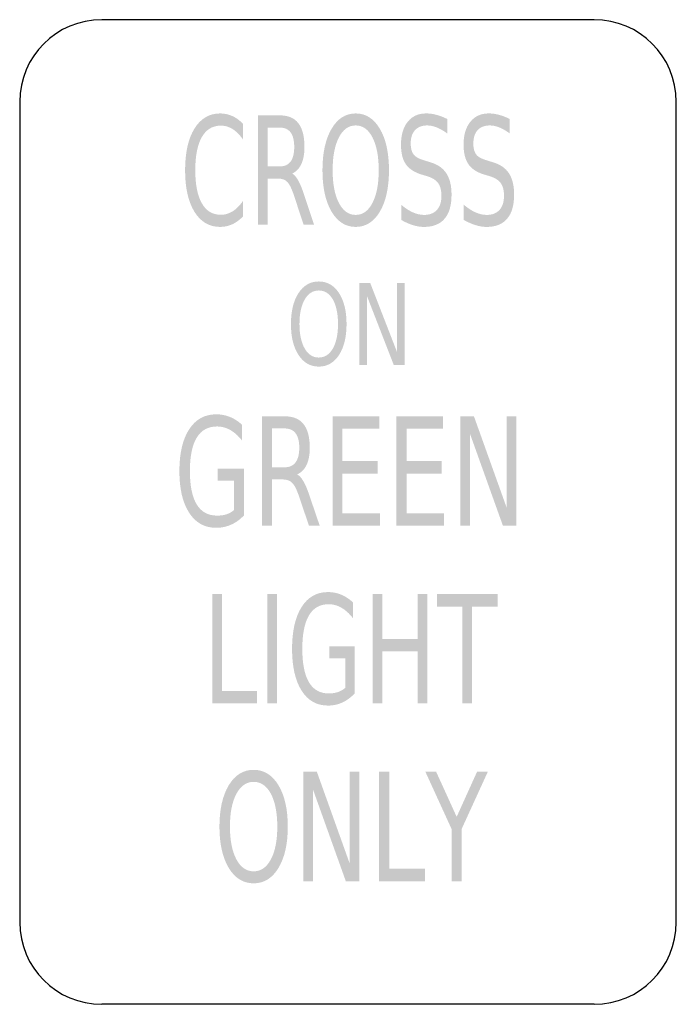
# Model space of a CAD drawing. Header units: inches. Extents: x -0.5 to 0.5, y -0.75 to 0.75.
import ezdxf

# ---------------------------------------------------------------- set-up
doc = ezdxf.new("R2010")
doc.units = ezdxf.units.IN
doc.header["$MEASUREMENT"] = 0

msp = doc.modelspace()

# ---------------------------------------------------------------- hatches: boundary and pattern name
h = msp.add_hatch(color=7)
edge = h.paths.add_edge_path()
edge.add_line((-0.1599, 0.5913), (-0.1599, 0.5675))
edge.add_spline(control_points=[(-0.1599, 0.5675), (-0.1649, 0.5746), (-0.1702, 0.5799), (-0.1758, 0.5834), (-0.1815, 0.5869), (-0.1875, 0.5886), (-0.1938, 0.5886), (-0.2063, 0.5886), (-0.2159, 0.5828), (-0.2226, 0.5712), (-0.2292, 0.5595), (-0.2326, 0.5427), (-0.2326, 0.5207), (-0.2326, 0.4987), (-0.2292, 0.4819), (-0.2226, 0.4703), (-0.2159, 0.4586), (-0.2063, 0.4528), (-0.1938, 0.4528), (-0.1875, 0.4528), (-0.1815, 0.4545), (-0.1758, 0.458), (-0.1702, 0.4615), (-0.1649, 0.4668), (-0.1599, 0.4739)], knot_values=[0, 0, 0, 0, 1, 1, 1, 2, 2, 2, 3, 3, 3, 4, 4, 4, 5, 5, 5, 6, 6, 6, 7, 7, 7, 8, 8, 8, 8], degree=3, periodic=0)
edge.add_line((-0.1599, 0.4739), (-0.1599, 0.4503))
edge.add_spline(control_points=[(-0.1599, 0.4503), (-0.165, 0.445), (-0.1705, 0.4409), (-0.1763, 0.4383), (-0.1821, 0.4356), (-0.1883, 0.4343), (-0.1947, 0.4343), (-0.2113, 0.4343), (-0.2244, 0.442), (-0.2339, 0.4574), (-0.2434, 0.4729), (-0.2481, 0.4939), (-0.2481, 0.5207), (-0.2481, 0.5474), (-0.2434, 0.5686), (-0.2339, 0.584), (-0.2244, 0.5994), (-0.2113, 0.6072), (-0.1947, 0.6072), (-0.1881, 0.6072), (-0.182, 0.6058), (-0.1762, 0.6032), (-0.1704, 0.6006), (-0.1649, 0.5966), (-0.1599, 0.5913)], knot_values=[0, 0, 0, 0, 1, 1, 1, 2, 2, 2, 3, 3, 3, 4, 4, 4, 5, 5, 5, 6, 6, 6, 7, 7, 7, 8, 8, 8, 8], degree=3, periodic=0)
h = msp.add_hatch(color=7)
edge = h.paths.add_edge_path()
edge.add_spline(control_points=[(-0.0851, 0.5156), (-0.0819, 0.514), (-0.0788, 0.5105), (-0.0758, 0.5051), (-0.0728, 0.4998), (-0.0698, 0.4924), (-0.0667, 0.483)], knot_values=[0, 0, 0, 0, 1, 1, 1, 2, 2, 2, 2], degree=3, periodic=0)
edge.add_line((-0.0667, 0.483), (-0.0516, 0.4375))
edge.add_line((-0.0516, 0.4375), (-0.0676, 0.4375))
edge.add_line((-0.0676, 0.4375), (-0.0816, 0.4802))
edge.add_spline(control_points=[(-0.0816, 0.4802), (-0.0852, 0.4914), (-0.0887, 0.4988), (-0.0921, 0.5025), (-0.0955, 0.5061), (-0.1001, 0.5079), (-0.106, 0.5079)], knot_values=[0, 0, 0, 0, 1, 1, 1, 2, 2, 2, 2], degree=3, periodic=0)
edge.add_line((-0.106, 0.5079), (-0.1221, 0.5079))
edge.add_line((-0.1221, 0.5079), (-0.1221, 0.4375))
edge.add_line((-0.1221, 0.4375), (-0.137, 0.4375))
edge.add_line((-0.137, 0.4375), (-0.137, 0.6042))
edge.add_line((-0.137, 0.6042), (-0.1036, 0.6042))
edge.add_spline(control_points=[(-0.1036, 0.6042), (-0.091, 0.6042), (-0.0817, 0.6002), (-0.0755, 0.5922), (-0.0694, 0.5842), (-0.0663, 0.5722), (-0.0663, 0.5562), (-0.0663, 0.5457), (-0.0679, 0.5369), (-0.0711, 0.53), (-0.0743, 0.5231), (-0.0789, 0.5183), (-0.0851, 0.5156)], knot_values=[0, 0, 0, 0, 1, 1, 1, 2, 2, 2, 3, 3, 3, 4, 4, 4, 4], degree=3, periodic=0)
edge = h.paths.add_edge_path(flags=0)
edge.add_line((-0.1221, 0.5856), (-0.1221, 0.5265))
edge.add_line((-0.1221, 0.5265), (-0.1036, 0.5265))
edge.add_spline(control_points=[(-0.1036, 0.5265), (-0.0964, 0.5265), (-0.091, 0.529), (-0.0873, 0.534), (-0.0837, 0.539), (-0.0819, 0.5464), (-0.0819, 0.5562), (-0.0819, 0.5659), (-0.0837, 0.5732), (-0.0873, 0.5782), (-0.091, 0.5831), (-0.0964, 0.5856), (-0.1036, 0.5856)], knot_values=[0, 0, 0, 0, 1, 1, 1, 2, 2, 2, 3, 3, 3, 4, 4, 4, 4], degree=3, periodic=0)
edge.add_line((-0.1036, 0.5856), (-0.1221, 0.5856))
h = msp.add_hatch(color=7)
edge = h.paths.add_edge_path()
edge.add_spline(control_points=[(0.0117, 0.6072), (0.0271, 0.6072), (0.0394, 0.5993), (0.0486, 0.5837), (0.0578, 0.568), (0.0624, 0.547), (0.0624, 0.5207), (0.0624, 0.4944), (0.0578, 0.4734), (0.0486, 0.4577), (0.0394, 0.4421), (0.0271, 0.4343), (0.0117, 0.4343), (-0.0036, 0.4343), (-0.0159, 0.4421), (-0.0251, 0.4577), (-0.0343, 0.4733), (-0.0389, 0.4943), (-0.0389, 0.5207), (-0.0389, 0.547), (-0.0343, 0.568), (-0.0251, 0.5837), (-0.0159, 0.5993), (-0.0036, 0.6072), (0.0117, 0.6072)], knot_values=[0, 0, 0, 0, 1, 1, 1, 2, 2, 2, 3, 3, 3, 4, 4, 4, 5, 5, 5, 6, 6, 6, 7, 7, 7, 8, 8, 8, 8], degree=3, periodic=0)
edge = h.paths.add_edge_path(flags=0)
edge.add_spline(control_points=[(0.0117, 0.5889), (0.001, 0.5889), (-0.0076, 0.5828), (-0.0139, 0.5706), (-0.0202, 0.5583), (-0.0234, 0.5417), (-0.0234, 0.5207), (-0.0234, 0.4997), (-0.0202, 0.4831), (-0.0139, 0.4709), (-0.0076, 0.4587), (0.001, 0.4526), (0.0117, 0.4526), (0.0225, 0.4526), (0.031, 0.4587), (0.0373, 0.4709), (0.0436, 0.4831), (0.0468, 0.4997), (0.0468, 0.5207), (0.0468, 0.5417), (0.0436, 0.5583), (0.0373, 0.5706), (0.031, 0.5828), (0.0225, 0.5889), (0.0117, 0.5889)], knot_values=[0, 0, 0, 0, 1, 1, 1, 2, 2, 2, 3, 3, 3, 4, 4, 4, 5, 5, 5, 6, 6, 6, 7, 7, 7, 8, 8, 8, 8], degree=3, periodic=0)
h = msp.add_hatch(color=7)
edge = h.paths.add_edge_path()
edge.add_line((0.1511, 0.5987), (0.1511, 0.5767))
edge.add_spline(control_points=[(0.1511, 0.5767), (0.1455, 0.5808), (0.1402, 0.5838), (0.1352, 0.5858), (0.1302, 0.5879), (0.1254, 0.5889), (0.1208, 0.5889), (0.1127, 0.5889), (0.1065, 0.5865), (0.1021, 0.5817), (0.0977, 0.577), (0.0955, 0.5702), (0.0955, 0.5614), (0.0955, 0.554), (0.097, 0.5485), (0.0999, 0.5447), (0.1028, 0.5409), (0.1083, 0.5379), (0.1165, 0.5356)], knot_values=[0, 0, 0, 0, 1, 1, 1, 2, 2, 2, 3, 3, 3, 4, 4, 4, 5, 5, 5, 6, 6, 6, 6], degree=3, periodic=0)
edge.add_line((0.1165, 0.5356), (0.1253, 0.5328))
edge.add_spline(control_points=[(0.1253, 0.5328), (0.1364, 0.5296), (0.1446, 0.524), (0.1498, 0.5159), (0.1551, 0.5078), (0.1577, 0.497), (0.1577, 0.4835), (0.1577, 0.4673), (0.1542, 0.4551), (0.1471, 0.4468), (0.14, 0.4384), (0.1296, 0.4343), (0.1158, 0.4343), (0.1106, 0.4343), (0.1051, 0.4351), (0.0992, 0.4369), (0.0934, 0.4387), (0.0873, 0.4414), (0.0811, 0.4449)], knot_values=[0, 0, 0, 0, 1, 1, 1, 2, 2, 2, 3, 3, 3, 4, 4, 4, 5, 5, 5, 6, 6, 6, 6], degree=3, periodic=0)
edge.add_line((0.0811, 0.4449), (0.0811, 0.4681))
edge.add_spline(control_points=[(0.0811, 0.4681), (0.0871, 0.4629), (0.093, 0.4591), (0.0988, 0.4565), (0.1045, 0.4539), (0.1102, 0.4526), (0.1158, 0.4526), (0.1242, 0.4526), (0.1308, 0.4551), (0.1354, 0.4601), (0.14, 0.4652), (0.1423, 0.4724), (0.1423, 0.4818), (0.1423, 0.49), (0.1406, 0.4964), (0.1373, 0.501), (0.134, 0.5056), (0.1286, 0.5091), (0.121, 0.5114)], knot_values=[0, 0, 0, 0, 1, 1, 1, 2, 2, 2, 3, 3, 3, 4, 4, 4, 5, 5, 5, 6, 6, 6, 6], degree=3, periodic=0)
edge.add_line((0.121, 0.5114), (0.1121, 0.5141))
edge.add_spline(control_points=[(0.1121, 0.5141), (0.101, 0.5174), (0.093, 0.5227), (0.0881, 0.5298), (0.0831, 0.5369), (0.0807, 0.5469), (0.0807, 0.5596), (0.0807, 0.5743), (0.0841, 0.586), (0.0909, 0.5944), (0.0977, 0.6029), (0.1071, 0.6072), (0.1191, 0.6072), (0.1242, 0.6072), (0.1295, 0.6065), (0.1348, 0.605), (0.1401, 0.6036), (0.1456, 0.6015), (0.1511, 0.5987)], knot_values=[0, 0, 0, 0, 1, 1, 1, 2, 2, 2, 3, 3, 3, 4, 4, 4, 5, 5, 5, 6, 6, 6, 6], degree=3, periodic=0)
h = msp.add_hatch(color=7)
edge = h.paths.add_edge_path()
edge.add_line((0.2464, 0.5987), (0.2464, 0.5767))
edge.add_spline(control_points=[(0.2464, 0.5767), (0.2408, 0.5808), (0.2355, 0.5838), (0.2305, 0.5858), (0.2256, 0.5879), (0.2207, 0.5889), (0.2161, 0.5889), (0.208, 0.5889), (0.2018, 0.5865), (0.1974, 0.5817), (0.1931, 0.577), (0.1909, 0.5702), (0.1909, 0.5614), (0.1909, 0.554), (0.1923, 0.5485), (0.1952, 0.5447), (0.1981, 0.5409), (0.2037, 0.5379), (0.2118, 0.5356)], knot_values=[0, 0, 0, 0, 1, 1, 1, 2, 2, 2, 3, 3, 3, 4, 4, 4, 5, 5, 5, 6, 6, 6, 6], degree=3, periodic=0)
edge.add_line((0.2118, 0.5356), (0.2207, 0.5328))
edge.add_spline(control_points=[(0.2207, 0.5328), (0.2318, 0.5296), (0.2399, 0.524), (0.2452, 0.5159), (0.2504, 0.5078), (0.253, 0.497), (0.253, 0.4835), (0.253, 0.4673), (0.2495, 0.4551), (0.2424, 0.4468), (0.2353, 0.4384), (0.2249, 0.4343), (0.2112, 0.4343), (0.2059, 0.4343), (0.2004, 0.4351), (0.1946, 0.4369), (0.1887, 0.4387), (0.1827, 0.4414), (0.1764, 0.4449)], knot_values=[0, 0, 0, 0, 1, 1, 1, 2, 2, 2, 3, 3, 3, 4, 4, 4, 5, 5, 5, 6, 6, 6, 6], degree=3, periodic=0)
edge.add_line((0.1764, 0.4449), (0.1764, 0.4681))
edge.add_spline(control_points=[(0.1764, 0.4681), (0.1825, 0.4629), (0.1884, 0.4591), (0.1941, 0.4565), (0.1999, 0.4539), (0.2056, 0.4526), (0.2112, 0.4526), (0.2196, 0.4526), (0.2261, 0.4551), (0.2307, 0.4601), (0.2353, 0.4652), (0.2376, 0.4724), (0.2376, 0.4818), (0.2376, 0.49), (0.236, 0.4964), (0.2327, 0.501), (0.2294, 0.5056), (0.2239, 0.5091), (0.2164, 0.5114)], knot_values=[0, 0, 0, 0, 1, 1, 1, 2, 2, 2, 3, 3, 3, 4, 4, 4, 5, 5, 5, 6, 6, 6, 6], degree=3, periodic=0)
edge.add_line((0.2164, 0.5114), (0.2074, 0.5141))
edge.add_spline(control_points=[(0.2074, 0.5141), (0.1963, 0.5174), (0.1883, 0.5227), (0.1834, 0.5298), (0.1785, 0.5369), (0.176, 0.5469), (0.176, 0.5596), (0.176, 0.5743), (0.1794, 0.586), (0.1863, 0.5944), (0.1931, 0.6029), (0.2025, 0.6072), (0.2144, 0.6072), (0.2196, 0.6072), (0.2248, 0.6065), (0.2301, 0.605), (0.2355, 0.6036), (0.2409, 0.6015), (0.2464, 0.5987)], knot_values=[0, 0, 0, 0, 1, 1, 1, 2, 2, 2, 3, 3, 3, 4, 4, 4, 5, 5, 5, 6, 6, 6, 6], degree=3, periodic=0)
h = msp.add_hatch(color=7)
edge = h.paths.add_edge_path()
edge.add_spline(control_points=[(-0.0445, 0.3512), (-0.0317, 0.3512), (-0.0214, 0.3453), (-0.0137, 0.3336), (-0.0061, 0.3218), (-0.0022, 0.3061), (-0.0022, 0.2863), (-0.0022, 0.2666), (-0.0061, 0.2509), (-0.0137, 0.2391), (-0.0214, 0.2274), (-0.0317, 0.2215), (-0.0445, 0.2215), (-0.0574, 0.2215), (-0.0676, 0.2274), (-0.0753, 0.2391), (-0.083, 0.2508), (-0.0869, 0.2666), (-0.0869, 0.2863), (-0.0869, 0.3061), (-0.083, 0.3218), (-0.0753, 0.3336), (-0.0676, 0.3453), (-0.0574, 0.3512), (-0.0445, 0.3512)], knot_values=[0, 0, 0, 0, 1, 1, 1, 2, 2, 2, 3, 3, 3, 4, 4, 4, 5, 5, 5, 6, 6, 6, 7, 7, 7, 8, 8, 8, 8], degree=3, periodic=0)
edge = h.paths.add_edge_path(flags=0)
edge.add_spline(control_points=[(-0.0445, 0.3375), (-0.0535, 0.3375), (-0.0606, 0.3329), (-0.0659, 0.3238), (-0.0712, 0.3146), (-0.0739, 0.3021), (-0.0739, 0.2863), (-0.0739, 0.2706), (-0.0712, 0.2581), (-0.0659, 0.249), (-0.0606, 0.2398), (-0.0535, 0.2353), (-0.0445, 0.2353), (-0.0355, 0.2353), (-0.0284, 0.2398), (-0.0231, 0.249), (-0.0179, 0.2581), (-0.0152, 0.2706), (-0.0152, 0.2863), (-0.0152, 0.3021), (-0.0179, 0.3146), (-0.0231, 0.3238), (-0.0284, 0.3329), (-0.0355, 0.3375), (-0.0445, 0.3375)], knot_values=[0, 0, 0, 0, 1, 1, 1, 2, 2, 2, 3, 3, 3, 4, 4, 4, 5, 5, 5, 6, 6, 6, 7, 7, 7, 8, 8, 8, 8], degree=3, periodic=0)
for points in [[(0.0171, 0.349), (0.0338, 0.349), (0.0744, 0.2444), (0.0744, 0.349), (0.0864, 0.349), (0.0864, 0.224), (0.0697, 0.224), (0.0291, 0.3285), (0.0291, 0.224), (0.0171, 0.224), (0.0171, 0.349)], [(-0.0236, 0.1458), (0.0475, 0.1458), (0.0475, 0.1269), (-0.0084, 0.1269), (-0.0084, 0.0775), (0.0452, 0.0775), (0.0452, 0.0585), (-0.0084, 0.0585), (-0.0084, -0.0019), (0.0489, -0.0019), (0.0489, -0.0208), (-0.0236, -0.0208), (-0.0236, 0.1458)], [(0.0738, 0.1458), (0.1449, 0.1458), (0.1449, 0.1269), (0.0891, 0.1269), (0.0891, 0.0775), (0.1427, 0.0775), (0.1427, 0.0585), (0.0891, 0.0585), (0.0891, -0.0019), (0.1463, -0.0019), (0.1463, -0.0208), (0.0738, -0.0208), (0.0738, 0.1458)], [(0.1713, 0.1458), (0.1918, 0.1458), (0.2417, 0.0064), (0.2417, 0.1458), (0.2564, 0.1458), (0.2564, -0.0208), (0.2359, -0.0208), (0.186, 0.1186), (0.186, -0.0208), (0.1713, -0.0208), (0.1713, 0.1458)], [(-0.2067, -0.125), (-0.1919, -0.125), (-0.1919, -0.2727), (-0.1386, -0.2727), (-0.1386, -0.2917), (-0.2067, -0.2917), (-0.2067, -0.125)], [(-0.1231, -0.125), (-0.1083, -0.125), (-0.1083, -0.2917), (-0.1231, -0.2917), (-0.1231, -0.125)], [(0.0375, -0.125), (0.0523, -0.125), (0.0523, -0.1933), (0.1061, -0.1933), (0.1061, -0.125), (0.1209, -0.125), (0.1209, -0.2917), (0.1061, -0.2917), (0.1061, -0.2123), (0.0523, -0.2123), (0.0523, -0.2917), (0.0375, -0.2917), (0.0375, -0.125)], [(0.1354, -0.125), (0.2279, -0.125), (0.2279, -0.144), (0.1891, -0.144), (0.1891, -0.2917), (0.1742, -0.2917), (0.1742, -0.144), (0.1354, -0.144), (0.1354, -0.125)], [(-0.0679, -0.3958), (-0.0474, -0.3958), (0.0025, -0.5353), (0.0025, -0.3958), (0.0172, -0.3958), (0.0172, -0.5625), (-0.0033, -0.5625), (-0.0532, -0.4231), (-0.0532, -0.5625), (-0.0679, -0.5625), (-0.0679, -0.3958)], [(0.0474, -0.3958), (0.0627, -0.3958), (0.0627, -0.5435), (0.1174, -0.5435), (0.1174, -0.5625), (0.0474, -0.5625), (0.0474, -0.3958)], [(0.1179, -0.3958), (0.1343, -0.3958), (0.1655, -0.4644), (0.1965, -0.3958), (0.2129, -0.3958), (0.173, -0.4831), (0.173, -0.5625), (0.1578, -0.5625), (0.1578, -0.4831), (0.1179, -0.3958)]]:
    msp.add_hatch(color=7).paths.add_polyline_path(points)
h = msp.add_hatch(color=7)
edge = h.paths.add_edge_path()
edge.add_line((-0.1737, 0.0029), (-0.1737, 0.0477))
edge.add_line((-0.1737, 0.0477), (-0.1985, 0.0477))
edge.add_line((-0.1985, 0.0477), (-0.1985, 0.0662))
edge.add_line((-0.1985, 0.0662), (-0.1586, 0.0662))
edge.add_line((-0.1586, 0.0662), (-0.1586, -0.0053))
edge.add_spline(control_points=[(-0.1586, -0.0053), (-0.1644, -0.0115), (-0.1709, -0.0162), (-0.178, -0.0193), (-0.1851, -0.0225), (-0.1927, -0.0241), (-0.2007, -0.0241), (-0.2183, -0.0241), (-0.232, -0.0165), (-0.2419, -0.0012), (-0.2518, 0.014), (-0.2568, 0.0352), (-0.2568, 0.0623), (-0.2568, 0.0896), (-0.2518, 0.1108), (-0.2419, 0.126), (-0.232, 0.1412), (-0.2183, 0.1488), (-0.2007, 0.1488), (-0.1934, 0.1488), (-0.1864, 0.1475), (-0.1798, 0.1448), (-0.1732, 0.1421), (-0.1671, 0.1382), (-0.1615, 0.133)], knot_values=[0, 0, 0, 0, 1, 1, 1, 2, 2, 2, 3, 3, 3, 4, 4, 4, 5, 5, 5, 6, 6, 6, 7, 7, 7, 8, 8, 8, 8], degree=3, periodic=0)
edge.add_line((-0.1615, 0.133), (-0.1615, 0.109))
edge.add_spline(control_points=[(-0.1615, 0.109), (-0.1671, 0.1161), (-0.1731, 0.1214), (-0.1795, 0.125), (-0.1858, 0.1285), (-0.1925, 0.1303), (-0.1994, 0.1303), (-0.2132, 0.1303), (-0.2235, 0.1246), (-0.2304, 0.1132), (-0.2373, 0.1018), (-0.2408, 0.0849), (-0.2408, 0.0623), (-0.2408, 0.0399), (-0.2373, 0.0229), (-0.2304, 0.0115), (-0.2235, 0.0002), (-0.2132, -0.0055), (-0.1994, -0.0055), (-0.194, -0.0055), (-0.1892, -0.0049), (-0.185, -0.0035), (-0.1808, -0.0021), (-0.177, 0), (-0.1737, 0.0029)], knot_values=[0, 0, 0, 0, 1, 1, 1, 2, 2, 2, 3, 3, 3, 4, 4, 4, 5, 5, 5, 6, 6, 6, 7, 7, 7, 8, 8, 8, 8], degree=3, periodic=0)
h = msp.add_hatch(color=7)
edge = h.paths.add_edge_path()
edge.add_spline(control_points=[(-0.0775, 0.0573), (-0.0742, 0.0557), (-0.071, 0.0522), (-0.0679, 0.0468), (-0.0648, 0.0415), (-0.0617, 0.0341), (-0.0586, 0.0247)], knot_values=[0, 0, 0, 0, 1, 1, 1, 2, 2, 2, 2], degree=3, periodic=0)
edge.add_line((-0.0586, 0.0247), (-0.0431, -0.0208))
edge.add_line((-0.0431, -0.0208), (-0.0595, -0.0208))
edge.add_line((-0.0595, -0.0208), (-0.0739, 0.0219))
edge.add_spline(control_points=[(-0.0739, 0.0219), (-0.0776, 0.0331), (-0.0812, 0.0405), (-0.0847, 0.0441), (-0.0882, 0.0478), (-0.0929, 0.0496), (-0.099, 0.0496)], knot_values=[0, 0, 0, 0, 1, 1, 1, 2, 2, 2, 2], degree=3, periodic=0)
edge.add_line((-0.099, 0.0496), (-0.1155, 0.0496))
edge.add_line((-0.1155, 0.0496), (-0.1155, -0.0208))
edge.add_line((-0.1155, -0.0208), (-0.1308, -0.0208))
edge.add_line((-0.1308, -0.0208), (-0.1308, 0.1458))
edge.add_line((-0.1308, 0.1458), (-0.0965, 0.1458))
edge.add_spline(control_points=[(-0.0965, 0.1458), (-0.0836, 0.1458), (-0.074, 0.1418), (-0.0677, 0.1339), (-0.0614, 0.1259), (-0.0582, 0.1139), (-0.0582, 0.0978), (-0.0582, 0.0873), (-0.0598, 0.0786), (-0.0631, 0.0717), (-0.0664, 0.0648), (-0.0711, 0.06), (-0.0775, 0.0573)], knot_values=[0, 0, 0, 0, 1, 1, 1, 2, 2, 2, 3, 3, 3, 4, 4, 4, 4], degree=3, periodic=0)
edge = h.paths.add_edge_path(flags=0)
edge.add_line((-0.1155, 0.1273), (-0.1155, 0.0681))
edge.add_line((-0.1155, 0.0681), (-0.0965, 0.0681))
edge.add_spline(control_points=[(-0.0965, 0.0681), (-0.0891, 0.0681), (-0.0835, 0.0706), (-0.0798, 0.0757), (-0.0761, 0.0807), (-0.0742, 0.0881), (-0.0742, 0.0978), (-0.0742, 0.1076), (-0.0761, 0.1149), (-0.0798, 0.1199), (-0.0835, 0.1248), (-0.0891, 0.1273), (-0.0965, 0.1273)], knot_values=[0, 0, 0, 0, 1, 1, 1, 2, 2, 2, 3, 3, 3, 4, 4, 4, 4], degree=3, periodic=0)
edge.add_line((-0.0965, 0.1273), (-0.1155, 0.1273))
h = msp.add_hatch(color=7)
edge = h.paths.add_edge_path()
edge.add_line((-0.0042, -0.2679), (-0.0042, -0.2231))
edge.add_line((-0.0042, -0.2231), (-0.0284, -0.2231))
edge.add_line((-0.0284, -0.2231), (-0.0284, -0.2046))
edge.add_line((-0.0284, -0.2046), (0.0104, -0.2046))
edge.add_line((0.0104, -0.2046), (0.0104, -0.2761))
edge.add_spline(control_points=[(0.0104, -0.2761), (0.0047, -0.2823), (-0.0016, -0.287), (-0.0085, -0.2902), (-0.0154, -0.2933), (-0.0227, -0.2949), (-0.0306, -0.2949), (-0.0477, -0.2949), (-0.0611, -0.2873), (-0.0707, -0.2721), (-0.0803, -0.2569), (-0.0852, -0.2357), (-0.0852, -0.2085), (-0.0852, -0.1813), (-0.0803, -0.16), (-0.0707, -0.1448), (-0.0611, -0.1296), (-0.0477, -0.122), (-0.0306, -0.122), (-0.0234, -0.122), (-0.0167, -0.1233), (-0.0102, -0.126), (-0.0038, -0.1287), (0.0021, -0.1326), (0.0076, -0.1378)], knot_values=[0, 0, 0, 0, 1, 1, 1, 2, 2, 2, 3, 3, 3, 4, 4, 4, 5, 5, 5, 6, 6, 6, 7, 7, 7, 8, 8, 8, 8], degree=3, periodic=0)
edge.add_line((0.0076, -0.1378), (0.0076, -0.1618))
edge.add_spline(control_points=[(0.0076, -0.1618), (0.0021, -0.1548), (-0.0037, -0.1494), (-0.0099, -0.1459), (-0.0161, -0.1423), (-0.0225, -0.1405), (-0.0293, -0.1405), (-0.0427, -0.1405), (-0.0528, -0.1462), (-0.0595, -0.1576), (-0.0662, -0.169), (-0.0696, -0.1859), (-0.0696, -0.2085), (-0.0696, -0.231), (-0.0662, -0.2479), (-0.0595, -0.2593), (-0.0528, -0.2707), (-0.0427, -0.2764), (-0.0293, -0.2764), (-0.0241, -0.2764), (-0.0194, -0.2757), (-0.0153, -0.2743), (-0.0112, -0.2729), (-0.0075, -0.2708), (-0.0042, -0.2679)], knot_values=[0, 0, 0, 0, 1, 1, 1, 2, 2, 2, 3, 3, 3, 4, 4, 4, 5, 5, 5, 6, 6, 6, 7, 7, 7, 8, 8, 8, 8], degree=3, periodic=0)
h = msp.add_hatch(color=7)
edge = h.paths.add_edge_path()
edge.add_spline(control_points=[(-0.1437, -0.3928), (-0.1279, -0.3928), (-0.1153, -0.4006), (-0.1059, -0.4163), (-0.0964, -0.432), (-0.0917, -0.453), (-0.0917, -0.4793), (-0.0917, -0.5056), (-0.0964, -0.5266), (-0.1059, -0.5422), (-0.1153, -0.5579), (-0.1279, -0.5657), (-0.1437, -0.5657), (-0.1595, -0.5657), (-0.1721, -0.5579), (-0.1816, -0.5423), (-0.191, -0.5267), (-0.1958, -0.5057), (-0.1958, -0.4793), (-0.1958, -0.453), (-0.191, -0.432), (-0.1816, -0.4163), (-0.1721, -0.4006), (-0.1595, -0.3928), (-0.1437, -0.3928)], knot_values=[0, 0, 0, 0, 1, 1, 1, 2, 2, 2, 3, 3, 3, 4, 4, 4, 5, 5, 5, 6, 6, 6, 7, 7, 7, 8, 8, 8, 8], degree=3, periodic=0)
edge = h.paths.add_edge_path(flags=0)
edge.add_spline(control_points=[(-0.1437, -0.4111), (-0.1547, -0.4111), (-0.1635, -0.4172), (-0.17, -0.4294), (-0.1765, -0.4416), (-0.1798, -0.4583), (-0.1798, -0.4793), (-0.1798, -0.5003), (-0.1765, -0.5169), (-0.17, -0.5291), (-0.1635, -0.5413), (-0.1547, -0.5474), (-0.1437, -0.5474), (-0.1326, -0.5474), (-0.1239, -0.5413), (-0.1174, -0.5291), (-0.1109, -0.5169), (-0.1077, -0.5003), (-0.1077, -0.4793), (-0.1077, -0.4583), (-0.1109, -0.4416), (-0.1174, -0.4294), (-0.1239, -0.4172), (-0.1326, -0.4111), (-0.1437, -0.4111)], knot_values=[0, 0, 0, 0, 1, 1, 1, 2, 2, 2, 3, 3, 3, 4, 4, 4, 5, 5, 5, 6, 6, 6, 7, 7, 7, 8, 8, 8, 8], degree=3, periodic=0)

# ---------------------------------------------------------------- linework, layer by layer
at = {"color": 7}
for p, q in [((0.375, 0.75), (-0.375, 0.75)), ((-0.5, 0.625), (-0.5, -0.625)), ((0.5, -0.625), (0.5, 0.625)), ((0.375, -0.75), (-0.375, -0.75))]:
    msp.add_line(p, q, dxfattribs=at)
for points in [[(-0.375, 0.75), (-0.444, 0.75), (-0.5, 0.694), (-0.5, 0.625)], [(0.5, 0.625), (0.5, 0.694), (0.444, 0.75), (0.375, 0.75)], [(-0.5, -0.625), (-0.5, -0.694), (-0.444, -0.75), (-0.375, -0.75)], [(0.375, -0.75), (0.444, -0.75), (0.5, -0.694), (0.5, -0.625)]]:
    msp.add_open_spline(points, degree=3, dxfattribs=at)

doc.saveas('drawing.dxf')
